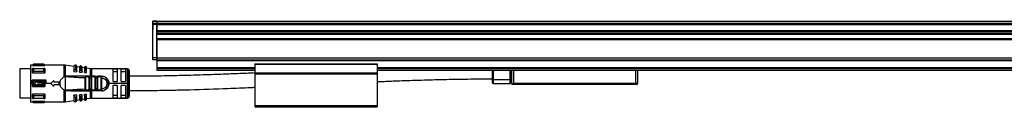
# Model space of a CAD drawing. Header units: millimetres. Extents: x -741 to 2698, y 394 to 730.
# Tile 15 of 16: x 1733 to 2215, y 539 to 581. Entities that reach past the tile are written whole.
import ezdxf

# ---------------------------------------------------------------- set-up
doc = ezdxf.new("R2010")
doc.units = ezdxf.units.MM

# ---------------------------------------------------------------- blocks, each defined once
blk = doc.blocks.new('Drawing View6')
at = {"color": 7, "linetype": 'Continuous', "lineweight": 25}
for p, q in [((-724.1, 29.51), (-724.11, 29.51)), ((-724.11, 29.51), (-724.11, 26.51)), ((-722.1, 30.58), (-724.1, 30.58)), ((-724.1, 30.39), (-724.1, 30.58)), ((-722.1, 30.39), (-724.1, 30.39)), ((-724.1, 29.31), (-724.1, 30.39)), ((-724.1, 28.86), (-724.1, 29.31)), ((-722.1, 29.31), (-724.1, 29.31)), ((-722.1, 30.58), (173.9, 30.58)), ((-722.1, 30.58), (-722.1, 30.39)), ((-722.1, 30.39), (173.9, 30.39)), ((-722.1, 30.39), (-722.1, 29.32)), ((-722.1, 29.32), (173.9, 29.32)), ((-722.1, 29.32), (-722.1, 28.86)), ((-724.11, 26.51), (-724.1, 26.51)), ((-724.1, 12.5), (-724.1, 28.86)), ((-722.1, 28.86), (-724.1, 28.86)), ((-722.1, 12.5), (-722.1, 28.86)), ((-722.1, 28.86), (173.9, 28.86)), ((-722.1, 28.86), (-722.1, 25.92)), ((-722.1, 25.92), (173.9, 25.92)), ((-722.1, 25.67), (-722.1, 24.77)), ((-722.1, 25.67), (173.9, 25.67)), ((-722.1, 24.77), (173.9, 24.77)), ((-722.1, 24.52), (173.9, 24.52)), ((-722.1, 24.43), (173.9, 24.43)), ((-722.1, 24.18), (173.9, 24.18)), ((-722.1, 22.06), (173.9, 22.06)), ((-722.1, 21.81), (173.9, 21.81)), ((-722.1, 21.72), (173.9, 21.72)), ((-722.1, 21.47), (-722.1, 12.5)), ((-722.1, 21.47), (173.9, 21.47)), ((-722.1, 12.5), (-724.1, 12.5)), ((-724.1, 11.5), (-724.1, 12.5)), ((-722.1, 11.5), (-724.1, 11.5)), ((-722.1, 11.5), (-722.1, 12.5)), ((-722.1, 12.5), (173.9, 12.5)), ((-722.1, 12.5), (-722.1, 11.5)), ((-722.1, 11.5), (173.9, 11.5)), ((-722.1, 11.5), (-722.1, 11.3)), ((-722.1, 11.3), (173.9, 11.3)), ((-722.1, 11.3), (-722.1, 7.89)), ((-674.1, 9.69), (-674.1, 9.49)), ((-674.1, 9.69), (-614.1, 9.69)), ((-614.1, 9.69), (-614.1, 9.49)), ((-784.1, 7.13), (-789.4, 7.13)), ((-789.4, 7.13), (-789.4, -7.12)), ((-783.1, 9), (-784.1, 9)), ((-784.1, 9), (-784.1, 0)), ((-782.7, 9.4), (-783.1, 9)), ((-783.1, 8.88), (-783.1, 9)), ((-783.1, 8.88), (-777.1, 8.88)), ((-783.1, 5.22), (-783.1, 7.34)), ((-783.1, 5.22), (-777.1, 5.22)), ((-777.5, 9.4), (-782.7, 9.4)), ((-777.5, 9.34), (-782.7, 9.34)), ((-782.7, 7.34), (-777.5, 7.34)), ((-777.5, 5.86), (-782.7, 5.86)), ((-777.1, 9), (-777.5, 9.4)), ((-777.5, 9.34), (-777.5, 9.4)), ((-767.62, 9), (-777.1, 9)), ((-777.1, 9), (-777.1, 8.88)), ((-767.62, 3.24), (-767.62, 9)), ((-762.8, 8.35), (-767.05, 8.96)), ((-767.05, 8.96), (-767.05, 3.49)), ((-762.8, 8.36), (-762.8, 5.83)), ((-762.8, 5.81), (-762.8, 5.83)), ((-762.8, 5.81), (-761.4, 5.71)), ((-762.2, 6.73), (-762.11, 6.73)), ((-761.91, 8.93), (-762.11, 8.96)), ((-762.11, 8.96), (-762.11, 6.73)), ((-761.91, 6.72), (-761.91, 8.93)), ((-761.4, 5.97), (-761.4, 8.34)), ((-760, 7.95), (-761.4, 8.15)), ((-761.4, 5.71), (-761.4, 5.97)), ((-760, 8.08), (-760, 5.79)), ((-760, 5.61), (-760, 5.79)), ((-760, 5.61), (-758.8, 5.52)), ((-759.22, 8.54), (-759.42, 8.57)), ((-759.22, 6.51), (-759.22, 8.54)), ((-758.8, 5.9), (-758.8, 8.05)), ((-757.6, 7.6), (-758.8, 7.77)), ((-758.8, 5.52), (-758.8, 5.9)), ((-757.6, 7.85), (-757.6, 5.77)), ((-757.6, 5.44), (-757.6, 5.77)), ((-757.6, 5.44), (-756.6, 5.36)), ((-756.94, 8.21), (-757.14, 8.24)), ((-756.94, 6.34), (-756.94, 8.21)), ((-756.6, 5.85), (-756.6, 7.82)), ((-754.69, 7.18), (-756.6, 7.46)), ((-756.6, 5.36), (-756.6, 5.85)), ((-754.69, 3.6), (-754.69, 7.18)), ((-736.6, 7.15), (-754.26, 7.15)), ((-754.26, 7.15), (-754.26, 3.6)), ((-741.6, 7.08), (-743.6, 7.08)), ((-743.6, 1), (-743.6, 7.08)), ((-743.6, 5.92), (-741.6, 5.92)), ((-741.6, 7.08), (-741.6, 1)), ((-737.6, 7.08), (-739.6, 7.08)), ((-739.6, 1), (-739.6, 7.08)), ((-739.6, 5.92), (-737.6, 5.92)), ((-737.6, 7.08), (-737.6, 1)), ((-736.6, 0), (-736.6, 7.15)), ((-735.89, 0), (-735.89, 6.86)), ((-735.6, 0), (-735.6, 6.15)), ((-722.1, 7.89), (-722.1, 7.69)), ((-722.1, 7.89), (-674.1, 7.89)), ((-722.1, 7.69), (-722.1, 7.49)), ((-722.1, 7.69), (-674.1, 7.69)), ((-722.1, 7.49), (-722.1, 6.69)), ((-722.1, 7.49), (-674.1, 7.49)), ((-722.1, 6.69), (-722.1, 6.49)), ((-722.1, 6.69), (-674.1, 6.69)), ((-722.1, 6.49), (-674.1, 6.49)), ((-674.1, 9.49), (-674.1, 5.19)), ((-674.1, 9.49), (-614.1, 9.49)), ((-674.1, 5.19), (-614.1, 5.19)), ((-674.1, 5.19), (-674.1, 4.99)), ((-674.1, 4.99), (-614.1, 4.99)), ((-674.1, 4.99), (-674.1, 4.79)), ((-614.1, 9.49), (-614.1, 5.19)), ((-614.1, 7.89), (65.9, 7.89)), ((-614.1, 7.69), (65.9, 7.69)), ((-614.1, 7.49), (65.9, 7.49)), ((-614.1, 6.69), (65.9, 6.69)), ((-614.1, 6.49), (65.9, 6.49)), ((-614.1, 5.19), (-614.1, 4.99)), ((-614.1, 4.99), (-614.1, 4.79)), ((-557.8, 6.49), (-557.8, 2)), ((-557.3, 6.49), (-557.3, 2)), ((-548.9, 2), (-548.9, 6.49)), ((-548.7, 2), (-548.7, 6.49)), ((-548.5, 6.49), (-548.5, 1.7)), ((-548.2, 0.06), (-548.2, 6.49)), ((-547.2, 0.06), (-547.2, 6.49)), ((-487.6, 6.49), (-487.6, 0.06)), ((-486.6, 6.49), (-486.6, 0.06)), ((-783.3, 0), (-784.1, 0)), ((-784.1, 0), (-784.1, -9)), ((-783.3, 0), (-783.3, 1.66)), ((-776.39, 1.66), (-783.3, 1.66)), ((-783.1, -1.5), (-783.1, 1.5)), ((-777.1, 1.5), (-783.1, 1.5)), ((-782.7, 1.06), (-777.5, 1.06)), ((-780.6, 0.5), (-780.6, 1)), ((-780.6, 0.5), (-778.2, 0.5)), ((-778.2, -0.5), (-778.2, 0.5)), ((-776.39, 0), (-776.39, 1.66)), ((-774.1, 0), (-776.39, 0)), ((-774.1, 0), (-772.6, 1.45)), ((-772.6, -1.45), (-774.1, 0)), ((-772.6, 0.75), (-772.6, 1.45)), ((-772.6, 0.75), (-770.1, 0.75)), ((-770.1, -0.75), (-770.1, 0.75)), ((-770.1, 0), (-769.87, 0)), ((-769.6, -1.14), (-769.6, 1.14)), ((-767.1, 3.49), (-767.62, 3.24)), ((-767.1, 3.49), (-767.1, -3.49)), ((-767.03, 3.49), (-767.03, -1.86)), ((-766.59, 3.37), (-766.74, 3.4)), ((-754.69, 3.6), (-764.36, 3.62)), ((-757.3, -2.84), (-757.3, 2.84)), ((-757.11, 3.5), (-757.02, 3.48)), ((-755.53, 3.5), (-757.11, 3.5)), ((-757.01, -2.84), (-757.01, 2.84)), ((-755.75, 3.2), (-756.88, 3.2)), ((-755.61, 3.48), (-755.53, 3.5)), ((-755.58, 2.78), (-755.58, -2.78)), ((-755.53, 3.5), (-755.45, 3.47)), ((-755.29, 2.78), (-755.29, -2.78)), ((-754.3, 2.76), (-754.01, 2.76)), ((-754.3, -2.75), (-754.3, 2.76)), ((-754.26, 3.5), (-754.26, 3.6)), ((-752.59, 3.5), (-754.03, 3.5)), ((-754.01, -2.75), (-754.01, 2.76)), ((-752.79, 3.2), (-753.82, 3.2)), ((-752.59, 3.5), (-752.66, 3.48)), ((-752.59, 3.5), (-752.5, 3.47)), ((-752.59, 3.5), (-750.98, 3.5)), ((-752.58, 2.72), (-752.58, -2.72)), ((-752.29, 2.72), (-751.3, 2.71)), ((-752.29, 2.72), (-752.29, -2.72)), ((-751.3, -2.71), (-751.3, 2.71)), ((-751.01, -2.71), (-751.01, 2.71)), ((-749.62, 3.5), (-750.98, 3.5)), ((-749.81, 3.2), (-750.79, 3.2)), ((-749.56, 3.49), (-749.69, 3.48)), ((-749.51, 3.48), (-749.62, 3.5)), ((-749.62, 3.5), (-749.3, 3.5)), ((-749.58, 2.7), (-749.58, -2.7)), ((-749.3, 2.92), (-749.29, 2.7)), ((-749.29, 2.7), (-749.29, -2.7)), ((-736.6, 0), (-745.6, 0)), ((-743.6, 1), (-741.6, 1)), ((-739.6, 1), (-737.6, 1)), ((-735.89, 0), (-736.6, 0)), ((-736.6, -7.15), (-736.6, 0)), ((-735.6, 0), (-735.89, 0)), ((-735.89, -6.85), (-735.89, 0)), ((-735.6, -6.15), (-735.6, 0)), ((-674.1, 4.79), (-614.1, 4.79)), ((-674.1, 4.79), (-674.1, -10.76)), ((-614.1, 4.79), (-614.1, -10.76)), ((-557.8, 2), (-557.3, 2)), ((-557.8, 2), (-557.8, 0.5)), ((-557.3, 2), (-557.3, 0)), ((-557.3, 2), (-548.9, 2)), ((-548.9, 0), (-548.9, 2)), ((-548.7, 2), (-548.9, 2)), ((-548.7, 0.2), (-548.7, 2)), ((-548.5, 1.7), (-548.7, 1.7)), ((-548.5, 1.7), (-548.5, 1.5)), ((-548.5, 1.7), (-548.2, 1.7)), ((-548.5, 1.5), (-548.2, 1.5)), ((-547.2, 0.06), (-547.2, -0.06)), ((-547.2, 0.06), (-487.6, 0.06)), ((-487.6, 0.06), (-486.6, 0.06)), ((-487.6, 0.06), (-487.6, -0.06)), ((-783.1, -1.5), (-777.1, -1.5)), ((-777.5, -1.05), (-782.7, -1.05)), ((-778.2, -0.5), (-780.6, -0.5)), ((-780.6, -1), (-780.6, -0.5)), ((-770.1, -0.75), (-772.6, -0.75)), ((-772.6, -1.45), (-772.6, -0.75)), ((-767.62, -9), (-767.62, -3.23)), ((-767.04, -3.21), (-767.05, -3.49)), ((-766.81, -3.4), (-767.05, -3.49)), ((-767.05, -3.49), (-767.05, -8.96)), ((-767.03, -1.86), (-767.04, -2.8)), ((-767.04, -3.06), (-767.04, -2.8)), ((-767.04, -3.06), (-767.04, -3.21)), ((-766.9, -3.5), (-764.99, -3.5)), ((-766.81, -3.4), (-766.59, -3.36)), ((-764.36, -3.61), (-754.69, -3.6)), ((-757.11, -3.5), (-755.53, -3.5)), ((-756.88, -3.2), (-755.75, -3.2)), ((-755.53, -3.5), (-755.61, -3.48)), ((-754.69, -7.18), (-754.69, -3.6)), ((-754.3, -2.75), (-754.01, -2.75)), ((-749.3, -3.6), (-754.26, -3.6)), ((-754.26, -3.6), (-754.26, -7.15)), ((-754.03, -3.5), (-754.11, -3.47)), ((-754.03, -3.5), (-753.95, -3.47)), ((-754.03, -3.5), (-752.59, -3.5)), ((-753.82, -3.2), (-752.79, -3.2)), ((-752.59, -3.5), (-752.66, -3.48)), ((-750.98, -3.5), (-752.59, -3.5)), ((-751.3, -2.71), (-752.29, -2.72)), ((-750.98, -3.5), (-751.07, -3.47)), ((-750.98, -3.5), (-749.62, -3.5)), ((-750.79, -3.2), (-749.81, -3.2)), ((-749.69, -3.48), (-749.56, -3.48)), ((-749.52, -3.47), (-749.62, -3.5)), ((-749.3, -3.5), (-749.62, -3.5)), ((-749.29, -2.7), (-749.3, -2.91)), ((-741.6, -1), (-743.6, -1)), ((-743.6, -7.08), (-743.6, -1)), ((-741.6, -1), (-741.6, -7.08)), ((-737.6, -1), (-739.6, -1)), ((-739.6, -7.08), (-739.6, -1)), ((-737.6, -1), (-737.6, -7.08)), ((-557.3, 0), (-548.9, 0)), ((-548.18, -0.07), (-548.1, -0.35)), ((-547.21, -0.07), (-547.14, -0.35)), ((-547.2, -0.06), (-487.6, -0.06)), ((-487.6, -0.35), (-547.14, -0.35)), ((-487.6, -0.5), (-547.14, -0.5)), ((-487.6, -0.06), (-486.61, -0.06)), ((-487.6, -0.06), (-487.6, -0.35)), ((-486.69, -0.35), (-487.6, -0.35)), ((-487.6, -0.5), (-487.6, -0.35)), ((-486.88, -0.5), (-487.6, -0.5)), ((-486.61, -0.06), (-486.69, -0.35)), ((-789.4, -7.12), (-784.1, -7.12)), ((-784.1, -9), (-783.1, -9)), ((-777.1, -5.21), (-783.1, -5.21)), ((-783.1, -9), (-783.1, -8.87)), ((-777.1, -8.87), (-783.1, -8.87)), ((-783.1, -9), (-782.7, -9.4)), ((-782.7, -5.85), (-777.5, -5.85)), ((-777.5, -7.33), (-782.7, -7.33)), ((-782.7, -9.34), (-777.5, -9.34)), ((-782.7, -9.34), (-782.7, -9.4)), ((-782.7, -9.4), (-777.5, -9.4)), ((-777.5, -9.4), (-777.1, -9)), ((-777.1, -5.21), (-777.1, -7.33)), ((-777.1, -8.87), (-777.1, -9)), ((-777.1, -9), (-767.62, -9)), ((-767.05, -8.96), (-762.8, -8.34)), ((-761.4, -5.7), (-762.8, -5.8)), ((-762.8, -5.82), (-762.8, -5.8)), ((-762.8, -5.82), (-762.8, -8.36)), ((-762.11, -6.73), (-762.2, -6.72)), ((-762.11, -6.73), (-762.11, -8.95)), ((-762.11, -8.95), (-761.91, -8.92)), ((-761.91, -8.92), (-761.91, -6.71)), ((-761.4, -5.97), (-761.4, -5.7)), ((-761.4, -8.33), (-761.4, -5.97)), ((-761.4, -8.14), (-760, -7.94)), ((-758.8, -5.52), (-760, -5.6)), ((-760, -5.78), (-760, -5.6)), ((-760, -5.78), (-760, -8.07)), ((-759.42, -6.52), (-759.42, -8.57)), ((-759.42, -8.57), (-759.22, -8.54)), ((-759.22, -8.54), (-759.22, -6.51)), ((-758.8, -5.9), (-758.8, -5.52)), ((-758.8, -8.04), (-758.8, -5.9)), ((-758.8, -7.77), (-757.6, -7.6)), ((-756.6, -5.36), (-757.6, -5.43)), ((-757.6, -5.77), (-757.6, -5.43)), ((-757.6, -5.77), (-757.6, -7.84)), ((-757.14, -6.35), (-757.14, -8.24)), ((-757.14, -8.24), (-756.94, -8.21)), ((-756.94, -8.21), (-756.94, -6.33)), ((-756.6, -5.85), (-756.6, -5.36)), ((-756.6, -7.81), (-756.6, -5.85)), ((-756.6, -7.45), (-754.69, -7.18)), ((-754.26, -7.15), (-736.6, -7.15)), ((-741.6, -5.91), (-743.6, -5.91)), ((-743.6, -7.08), (-741.6, -7.08)), ((-737.6, -5.91), (-739.6, -5.91)), ((-739.6, -7.08), (-737.6, -7.08)), ((-674.1, -10.76), (-614.1, -10.76)), ((-674.1, -10.76), (-674.1, -11.51)), ((-674.1, -11.51), (-614.1, -11.51)), ((-614.1, -10.76), (-614.1, -11.51))]:
    blk.add_line(p, q, dxfattribs=at)
at = {"color": 7, "linetype": 'Continuous', "lineweight": 25, "flags": 128}
for points in [[(-782.7, 7.34), (-782.7, 7.17), (-782.7, 7), (-782.7, 6.82), (-782.7, 6.64), (-782.7, 6.45), (-782.7, 6.26), (-782.7, 6.06), (-782.7, 5.86)], [(-777.5, 5.86), (-777.5, 6.06), (-777.5, 6.26), (-777.5, 6.45), (-777.5, 6.64), (-777.5, 6.82), (-777.5, 7), (-777.5, 7.17), (-777.5, 7.34)], [(-777.1, 7.34), (-777.1, 7.11), (-777.1, 6.88), (-777.1, 6.63), (-777.1, 6.37), (-777.1, 6.09), (-777.1, 5.81), (-777.1, 5.52), (-777.1, 5.22)], [(-761.91, 6.72), (-762.02, 6.73), (-762.11, 6.73)], [(-759.42, 8.57), (-759.42, 8.44), (-759.42, 8.04), (-759.42, 7.4), (-759.42, 6.53)], [(-759.22, 6.51), (-759.34, 6.52), (-759.42, 6.53)], [(-757.14, 8.24), (-757.14, 8.12), (-757.14, 7.76), (-757.14, 7.16), (-757.14, 6.35)], [(-756.94, 6.34), (-757.05, 6.34), (-757.14, 6.35)], [(-782.7, 1.06), (-782.7, 0.8), (-782.7, 0.53), (-782.7, 0.27), (-782.7, 0), (-782.7, -0.26), (-782.7, -0.53), (-782.7, -0.79), (-782.7, -1.05)], [(-777.5, -1.05), (-777.5, -0.79), (-777.5, -0.53), (-777.5, -0.26), (-777.5, 0), (-777.5, 0.27), (-777.5, 0.53), (-777.5, 0.8), (-777.5, 1.06)], [(-777.1, 1.5), (-777.1, 1.13), (-777.1, 0.76), (-777.1, 0.38), (-777.1, 0), (-777.1, -0.37), (-777.1, -0.75), (-777.1, -1.12), (-777.1, -1.5)], [(-754.26, 3.6), (-751.48, 3.6), (-749.3, 3.6)], [(-750.98, 3.5), (-750.95, 3.5), (-750.91, 3.48), (-750.87, 3.45), (-750.84, 3.41), (-750.82, 3.37), (-750.8, 3.32), (-750.79, 3.26), (-750.79, 3.2)], [(-750.98, -3.5), (-750.95, -3.49), (-750.91, -3.47), (-750.87, -3.45), (-750.84, -3.41), (-750.82, -3.36), (-750.8, -3.31), (-750.79, -3.26), (-750.79, -3.2)], [(-547.14, -0.5), (-547.14, -0.5), (-547.14, -0.49), (-547.14, -0.48), (-547.14, -0.46), (-547.14, -0.44), (-547.14, -0.41), (-547.14, -0.38), (-547.14, -0.35)], [(-783.1, -7.33), (-783.1, -7.11), (-783.1, -6.87), (-783.1, -6.62), (-783.1, -6.36), (-783.1, -6.09), (-783.1, -5.81), (-783.1, -5.51), (-783.1, -5.21)], [(-782.7, -5.85), (-782.7, -6.06), (-782.7, -6.25), (-782.7, -6.45), (-782.7, -6.63), (-782.7, -6.82), (-782.7, -6.99), (-782.7, -7.17), (-782.7, -7.33)], [(-777.5, -7.33), (-777.5, -7.17), (-777.5, -6.99), (-777.5, -6.82), (-777.5, -6.63), (-777.5, -6.45), (-777.5, -6.25), (-777.5, -6.06), (-777.5, -5.85)], [(-762.11, -6.73), (-762, -6.72), (-761.91, -6.71)], [(-759.42, -6.52), (-759.31, -6.51), (-759.22, -6.51)], [(-757.14, -6.35), (-757.03, -6.34), (-756.94, -6.33)]]:
    blk.add_lwpolyline(points, dxfattribs=at)
at = {"color": 7, "linetype": 'Continuous', "lineweight": 25}
for centre, radius, start, end in [((-639.63, 9.39), 143.07, 179.9966, 180.0205), ((-767.62, 5), 4, 81.8101, 90), ((-762.2, 8.36), 0.6, 81.8101, 180), ((-762, 8.34), 0.6, 0, 81.8101), ((-759.5, 8.08), 0.5, 81.8101, 180), ((-759.3, 8.05), 0.5, 0, 81.8101), ((-757.2, 7.85), 0.4, 81.8101, 180), ((-757, 7.82), 0.4, 0, 81.8101), ((-754.26, 10.15), 3, 261.8101, 270), ((-736.6, 6.15), 1, 45, 90), ((-736.6, 6.15), 1, 0, 45), ((-754.55, 3.59), 0.142, 174.212, 217.4335), ((-754.08, 3.24), 0.267, 351.7558, 78.1684), ((-749.3, 0), 3.5, 270, 90.0007), ((-557.3, 0.5), 0.5, 180, 270), ((-548.9, 0.2), 0.2, 270, 0), ((-548.5, 1.3), 0.2, 90, 180), ((-547.7, 0.06), 0.492, 179.757, 195.001), ((-547.7, 0.06), 0.5, 180, 195.0027), ((-532.74, 1.87), 14.6, 187.1202, 187.6323), ((-487.1, 0.06), 0.5, 345, 360), ((-757.15, -3.23), 0.273, 278.1777, 6.3357), ((-754.55, -3.58), 0.142, 142.5755, 185.7889), ((-593.68, -3.58), 160.59, 179.9707, 180.0061), ((-754.08, -3.24), 0.267, 281.8315, 8.2444), ((-547.91, -0.3), 0.2, 195.0027, 270), ((-486.88, -0.3), 0.2, 270, 345), ((-920.59, -9.39), 143.09, 359.9966, 0.0205), ((-767.62, -5), 4, 270, 278.1899), ((-762.2, -8.36), 0.6, 180, 278.1899), ((-762, -8.33), 0.6, 278.1899, 0), ((-759.5, -8.07), 0.5, 180, 278.1899), ((-759.3, -8.04), 0.5, 278.1899, 0), ((-757.2, -7.84), 0.4, 180, 278.1899), ((-757, -7.81), 0.4, 278.1899, 0), ((-754.26, -10.15), 3, 90, 98.1899), ((-736.6, -6.15), 1, 270, 315), ((-736.6, -6.15), 1, 315, 0)]:
    blk.add_arc(centre, radius, start, end, dxfattribs=at)
for points, knots in [([(-783.1, 8.88), (-783.02, 8.96), (-782.89, 9.12), (-782.76, 9.27), (-782.7, 9.34)], [0, 0, 0, 0, 0.553792, 1, 1, 1, 1]), ([(-782.7, 7.34), (-782.77, 7.34), (-782.91, 7.34), (-783.04, 7.34), (-783.1, 7.34)], [0, 0, 0, 0, 0.566235, 1, 1, 1, 1]), ([(-783.1, 5.22), (-783.02, 5.34), (-782.89, 5.55), (-782.76, 5.76), (-782.7, 5.86)], [0, 0, 0, 0, 0.553792, 1, 1, 1, 1]), ([(-777.5, 9.34), (-777.42, 9.26), (-777.28, 9.1), (-777.15, 8.94), (-777.1, 8.88)], [0, 0, 0, 0, 0.566189, 1, 1, 1, 1]), ([(-777.1, 7.34), (-777.17, 7.34), (-777.3, 7.34), (-777.43, 7.34), (-777.5, 7.34)], [0, 0, 0, 0, 0.553742, 1, 1, 1, 1]), ([(-777.5, 5.86), (-777.42, 5.74), (-777.28, 5.53), (-777.15, 5.31), (-777.1, 5.22)], [0, 0, 0, 0, 0.566189, 1, 1, 1, 1]), ([(-762.8, 5.83), (-762.78, 5.95), (-762.76, 6.19), (-762.61, 6.48), (-762.44, 6.64), (-762.3, 6.71), (-762.23, 6.72), (-762.2, 6.73)], [0, 0, 0, 0, 0.325938, 0.603471, 0.815327, 0.910521, 1, 1, 1, 1]), ([(-761.91, 6.72), (-761.88, 6.71), (-761.82, 6.7), (-761.69, 6.65), (-761.55, 6.53), (-761.42, 6.28), (-761.4, 6.08), (-761.4, 5.97)], [0, 0, 0, 0, 0.095969, 0.193666, 0.400239, 0.664134, 1, 1, 1, 1]), ([(-760, 5.79), (-759.99, 5.89), (-759.97, 6.07), (-759.85, 6.31), (-759.71, 6.45), (-759.59, 6.51), (-759.53, 6.52), (-759.5, 6.53)], [0, 0, 0, 0, 0.30579, 0.570569, 0.801387, 0.904132, 1, 1, 1, 1]), ([(-759.5, 6.53), (-759.48, 6.53), (-759.46, 6.53), (-759.43, 6.53), (-759.42, 6.53)], [0, 0, 0, 0, 0.559949, 1, 1, 1, 1]), ([(-759.22, 6.51), (-759.2, 6.51), (-759.15, 6.5), (-759.04, 6.46), (-758.92, 6.35), (-758.82, 6.15), (-758.8, 5.99), (-758.8, 5.9)], [0, 0, 0, 0, 0.097342, 0.196469, 0.405839, 0.669699, 1, 1, 1, 1]), ([(-757.2, 6.35), (-757.24, 6.34), (-757.34, 6.31), (-757.47, 6.19), (-757.57, 6.01), (-757.59, 5.85), (-757.6, 5.77)], [0, 0, 0, 0, 0.1849, 0.408712, 0.685985, 1, 1, 1, 1]), ([(-757.2, 6.35), (-757.19, 6.35), (-757.17, 6.35), (-757.15, 6.35), (-757.14, 6.35)], [0, 0, 0, 0, 0.559946, 1, 1, 1, 1]), ([(-756.6, 5.85), (-756.6, 5.92), (-756.61, 6.05), (-756.7, 6.21), (-756.79, 6.29), (-756.88, 6.33), (-756.92, 6.33), (-756.94, 6.34)], [0, 0, 0, 0, 0.323921, 0.5874, 0.803788, 0.901229, 1, 1, 1, 1]), ([(-673.98, 5.14), (-676.85, 5.02), (-680.8, 4.85), (-685.99, 4.64), (-689.83, 4.49), (-694.37, 4.32), (-699.69, 4.14), (-706.55, 3.94), (-715.15, 3.73), (-725.18, 3.55), (-732.14, 3.52), (-735.6, 3.51)], [0, 0, 0, 0, 0.1397159, 0.192312, 0.253174, 0.3267759, 0.4131093, 0.5121651, 0.6611047, 0.8318294, 1, 1, 1, 1]), ([(-782.7, 1.06), (-782.77, 1.14), (-782.91, 1.29), (-783.04, 1.44), (-783.1, 1.5)], [0, 0, 0, 0, 0.566189, 1, 1, 1, 1]), ([(-780.6, 1), (-780.89, 0.82), (-781.43, 0.48), (-781.96, 0.15), (-782.2, 0)], [0, 0, 0, 0, 0.5599883, 1, 1, 1, 1]), ([(-782.2, 0), (-781.9, -0.18), (-781.36, -0.52), (-780.83, -0.85), (-780.6, -1)], [0, 0, 0, 0, 0.559989, 1, 1, 1, 1]), ([(-777.1, 1.5), (-777.17, 1.42), (-777.3, 1.27), (-777.44, 1.13), (-777.5, 1.06)], [0, 0, 0, 0, 0.553792, 1, 1, 1, 1]), ([(-769.87, 0), (-769.85, -0.21), (-769.82, -0.6), (-769.67, -0.96), (-769.6, -1.14)], [0, 0, 0, 0, 0.526511, 1, 1, 1, 1]), ([(-769.6, 1.14), (-769.34, 1.56), (-768.81, 2.39), (-768.02, 2.95), (-767.62, 3.24)], [0, 0, 0, 0, 0.496428, 1, 1, 1, 1]), ([(-767.05, 3.49), (-767.06, 3.5), (-767.07, 3.5), (-767.09, 3.49), (-767.1, 3.49)], [0, 0, 0, 0, 0.500602, 1, 1, 1, 1]), ([(-767.05, 3.49), (-767.05, 3.49), (-767.04, 3.49), (-767.03, 3.49), (-767.03, 3.49)], [0, 0, 0, 0, 0.555721, 1, 1, 1, 1]), ([(-766.82, 3.41), (-766.86, 3.42), (-766.93, 3.45), (-767, 3.48), (-767.03, 3.49)], [0, 0, 0, 0, 0.5595519, 1, 1, 1, 1]), ([(-764.36, 3.62), (-764.84, 3.62), (-765.57, 3.61), (-766.34, 3.57), (-766.66, 3.52), (-766.75, 3.49), (-766.81, 3.45), (-766.82, 3.44), (-766.82, 3.43), (-766.82, 3.42), (-766.82, 3.41), (-766.82, 3.41)], [0, 0, 0, 0, 0.580636, 0.865806, 0.906199, 0.969441, 0.981675, 0.986662, 0.991168, 0.995499, 1, 1, 1, 1]), ([(-766.82, 3.41), (-766.81, 3.41), (-766.79, 3.4), (-766.77, 3.4), (-766.75, 3.39), (-766.74, 3.39), (-766.74, 3.39), (-766.74, 3.39), (-766.74, 3.4), (-766.74, 3.4), (-766.74, 3.4)], [0, 0, 0, 0, 0.219058, 0.584738, 0.867155, 0.887733, 0.906757, 0.926, 0.947181, 1, 1, 1, 1]), ([(-766.76, 3.45), (-766.77, 3.44), (-766.78, 3.44), (-766.79, 3.44), (-766.79, 3.43), (-766.8, 3.43), (-766.8, 3.43), (-766.8, 3.43), (-766.8, 3.43), (-766.8, 3.42)], [0, 0, 0, 0, 0.571754, 0.690168, 0.803366, 0.861897, 0.911571, 0.955977, 1, 1, 1, 1]), ([(-766.8, 3.42), (-766.79, 3.42), (-766.79, 3.42), (-766.79, 3.42), (-766.77, 3.41), (-766.75, 3.4), (-766.74, 3.4)], [0, 0, 0, 0, 0.068493, 0.149045, 0.357724, 1, 1, 1, 1]), ([(-766.76, 3.45), (-766.36, 3.47), (-765.55, 3.5), (-764.74, 3.5), (-764.33, 3.5)], [0, 0, 0, 0, 0.49694, 1, 1, 1, 1]), ([(-766.59, 3.37), (-764.85, 3.24), (-761.76, 3.02), (-758.67, 2.9), (-757.3, 2.84)], [0, 0, 0, 0, 0.559906, 1, 1, 1, 1]), ([(-764.65, 3.5), (-764.6, 3.5), (-764.49, 3.5), (-764.39, 3.51), (-764.34, 3.51)], [0, 0, 0, 0, 0.499654, 1, 1, 1, 1]), ([(-764.33, 3.5), (-764.33, 3.5), (-764.33, 3.5), (-764.34, 3.51), (-764.34, 3.52), (-764.35, 3.54), (-764.35, 3.57), (-764.35, 3.6), (-764.36, 3.62)], [0, 0, 0, 0, 0.049755, 0.133456, 0.408467, 0.532389, 0.771005, 1, 1, 1, 1]), ([(-757.11, 3.5), (-758.46, 3.5), (-760.87, 3.5), (-763.27, 3.5), (-764.33, 3.5)], [0, 0, 0, 0, 0.560034, 1, 1, 1, 1]), ([(-757.11, 3.5), (-757.14, 3.49), (-757.19, 3.48), (-757.24, 3.4), (-757.26, 3.3), (-757.29, 3.18), (-757.3, 3.01), (-757.3, 2.9), (-757.3, 2.84)], [0, 0, 0, 0, 0.254808, 0.382547, 0.508766, 0.691911, 0.830633, 1, 1, 1, 1]), ([(-757.02, 3.48), (-757.06, 3.49), (-757.11, 3.5), (-757.16, 3.49), (-757.17, 3.48)], [0, 0, 0, 0, 0.792776, 1, 1, 1, 1]), ([(-757.02, 3.48), (-757.02, 3.48), (-756.99, 3.47), (-756.94, 3.42), (-756.89, 3.32), (-756.88, 3.24), (-756.88, 3.2)], [0, 0, 0, 0, 0.017216, 0.344811, 0.672405, 1, 1, 1, 1]), ([(-757.01, 2.84), (-757.01, 2.9), (-757.01, 3), (-756.99, 3.12), (-756.94, 3.19), (-756.9, 3.2), (-756.88, 3.2)], [0, 0, 0, 0, 0.306116, 0.590246, 0.796606, 1, 1, 1, 1]), ([(-755.75, 3.2), (-755.74, 3.24), (-755.74, 3.32), (-755.68, 3.42), (-755.64, 3.47), (-755.61, 3.48), (-755.61, 3.48)], [0, 0, 0, 0, 0.3277106, 0.6554212, 0.9831318, 1, 1, 1, 1]), ([(-755.58, 2.78), (-755.58, 2.84), (-755.58, 2.95), (-755.6, 3.07), (-755.63, 3.14), (-755.66, 3.18), (-755.7, 3.2), (-755.73, 3.2), (-755.75, 3.2)], [0, 0, 0, 0, 0.295847, 0.552757, 0.665884, 0.776093, 0.88594, 1, 1, 1, 1]), ([(-755.45, 3.48), (-755.46, 3.48), (-755.51, 3.5), (-755.57, 3.49), (-755.61, 3.48)], [0, 0, 0, 0, 0.199882, 1, 1, 1, 1]), ([(-754.03, 3.5), (-754.31, 3.5), (-754.81, 3.5), (-755.31, 3.5), (-755.53, 3.5)], [0, 0, 0, 0, 0.560006, 1, 1, 1, 1]), ([(-755.45, 3.47), (-755.44, 3.47), (-755.4, 3.46), (-755.36, 3.39), (-755.32, 3.28), (-755.3, 3.11), (-755.29, 2.93), (-755.29, 2.83), (-755.29, 2.78)], [0, 0, 0, 0, 0.111874, 0.262926, 0.414881, 0.698117, 0.848784, 1, 1, 1, 1]), ([(-755.29, 2.78), (-755.11, 2.78), (-754.78, 2.77), (-754.45, 2.76), (-754.3, 2.76)], [0, 0, 0, 0, 0.559996, 1, 1, 1, 1]), ([(-754.69, 3.6), (-754.65, 3.6), (-754.58, 3.6), (-754.51, 3.6), (-754.48, 3.6)], [0, 0, 0, 0, 0.559933, 1, 1, 1, 1]), ([(-754.26, 3.6), (-754.3, 3.6), (-754.38, 3.6), (-754.45, 3.6), (-754.48, 3.6)], [0, 0, 0, 0, 0.5597262, 1, 1, 1, 1]), ([(-754.3, 2.76), (-754.3, 2.81), (-754.3, 2.92), (-754.28, 3.11), (-754.26, 3.27), (-754.21, 3.39), (-754.15, 3.48), (-754.08, 3.49), (-754.03, 3.5)], [0, 0, 0, 0, 0.132336, 0.260797, 0.490495, 0.620539, 0.749428, 1, 1, 1, 1]), ([(-753.95, 3.48), (-754, 3.49), (-754.05, 3.5), (-754.1, 3.49), (-754.11, 3.48)], [0, 0, 0, 0, 0.831979, 1, 1, 1, 1]), ([(-754.01, 2.76), (-754.01, 2.82), (-754.01, 2.91), (-754, 3.02), (-753.98, 3.09), (-753.95, 3.14), (-753.92, 3.17), (-753.87, 3.2), (-753.84, 3.2), (-753.82, 3.2)], [0, 0, 0, 0, 0.272106, 0.413768, 0.538864, 0.650801, 0.761419, 0.87618, 1, 1, 1, 1]), ([(-752.66, 3.48), (-752.66, 3.48), (-752.69, 3.47), (-752.73, 3.42), (-752.78, 3.32), (-752.79, 3.24), (-752.79, 3.2)], [0, 0, 0, 0, 0.017874, 0.345249, 0.672625, 1, 1, 1, 1]), ([(-752.79, 3.2), (-752.77, 3.2), (-752.73, 3.2), (-752.68, 3.17), (-752.64, 3.13), (-752.61, 3.05), (-752.58, 2.91), (-752.58, 2.79), (-752.58, 2.72)], [0, 0, 0, 0, 0.123295, 0.238521, 0.35147, 0.468274, 0.725916, 1, 1, 1, 1]), ([(-752.5, 3.48), (-752.51, 3.49), (-752.56, 3.5), (-752.62, 3.49), (-752.67, 3.48)], [0, 0, 0, 0, 0.152424, 1, 1, 1, 1]), ([(-752.5, 3.47), (-752.48, 3.47), (-752.43, 3.46), (-752.38, 3.38), (-752.33, 3.26), (-752.3, 3.08), (-752.29, 2.88), (-752.29, 2.78), (-752.29, 2.72)], [0, 0, 0, 0, 0.127352, 0.2753, 0.425305, 0.704107, 0.849897, 1, 1, 1, 1]), ([(-751.3, 2.71), (-751.3, 2.78), (-751.3, 2.9), (-751.28, 3.07), (-751.26, 3.21), (-751.21, 3.36), (-751.13, 3.48), (-751.03, 3.49), (-750.98, 3.5)], [0, 0, 0, 0, 0.145861, 0.284683, 0.416939, 0.543177, 0.7791, 1, 1, 1, 1]), ([(-750.9, 3.48), (-750.95, 3.49), (-751.01, 3.5), (-751.07, 3.49), (-751.07, 3.48)], [0, 0, 0, 0, 0.857331, 1, 1, 1, 1]), ([(-751.01, 2.71), (-751.01, 2.74), (-751.01, 2.8), (-751, 2.93), (-750.98, 3.05), (-750.93, 3.13), (-750.89, 3.17), (-750.84, 3.2), (-750.81, 3.2), (-750.79, 3.2)], [0, 0, 0, 0, 0.099379, 0.282431, 0.560494, 0.673864, 0.781998, 0.88923, 1, 1, 1, 1]), ([(-749.69, 3.48), (-749.71, 3.46), (-749.76, 3.42), (-749.8, 3.32), (-749.81, 3.24), (-749.81, 3.2)], [0, 0, 0, 0, 0.333254, 0.666627, 1, 1, 1, 1]), ([(-749.81, 3.2), (-749.79, 3.2), (-749.75, 3.2), (-749.71, 3.17), (-749.66, 3.13), (-749.63, 3.07), (-749.6, 3), (-749.58, 2.88), (-749.58, 2.77), (-749.58, 2.7)], [0, 0, 0, 0, 0.100004, 0.203833, 0.318994, 0.435559, 0.573982, 0.710878, 1, 1, 1, 1]), ([(-749.51, 3.48), (-749.52, 3.48), (-749.58, 3.5), (-749.64, 3.49), (-749.69, 3.48)], [0, 0, 0, 0, 0.191717, 1, 1, 1, 1]), ([(-749.62, 3.5), (-749.64, 3.5), (-749.67, 3.5), (-749.69, 3.48), (-749.69, 3.48)], [0, 0, 0, 0, 0.999643, 1, 1, 1, 1]), ([(-749.3, 2.92), (-749.3, 3), (-749.31, 3.17), (-749.37, 3.36), (-749.43, 3.46), (-749.5, 3.47), (-749.51, 3.48)], [0, 0, 0, 0, 0.291978, 0.587462, 0.894649, 1, 1, 1, 1]), ([(-749.3, 3.6), (-749.1, 3.6), (-748.67, 3.58), (-748, 3.39), (-747.32, 3.08), (-746.71, 2.61), (-746.21, 2.03), (-745.85, 1.37), (-745.63, 0.68), (-745.61, 0.22), (-745.6, 0)], [0, 0, 0, 0, 0.100297, 0.22208, 0.35706, 0.494645, 0.628497, 0.762991, 0.888425, 1, 1, 1, 1]), ([(-749.3, -3.6), (-749.08, -3.59), (-748.61, -3.56), (-747.91, -3.35), (-747.23, -3.01), (-746.64, -2.54), (-746.16, -1.96), (-745.83, -1.3), (-745.62, -0.64), (-745.6, -0.2), (-745.6, 0)], [0, 0, 0, 0, 0.111654, 0.24051, 0.376183, 0.512093, 0.644057, 0.773959, 0.895726, 1, 1, 1, 1]), ([(-749.29, 2.7), (-748.94, 2.66), (-748.23, 2.58), (-747.33, 1.95), (-746.74, 1.06), (-746.53, 0), (-746.74, -1.06), (-747.33, -1.95), (-748.23, -2.57), (-748.94, -2.66), (-749.29, -2.7)], [0, 0, 0, 0, 0.124999, 0.249999, 0.374999, 0.499999, 0.624999, 0.749999, 0.874999, 1, 1, 1, 1]), ([(-614.1, 0.9), (-613.51, 0.92), (-611.84, 0.99), (-608.92, 1.11), (-605.07, 1.26), (-600.54, 1.42), (-595.22, 1.6), (-588.35, 1.81), (-579.74, 2.02), (-569.22, 2.21), (-561.75, 2.23), (-557.8, 2.25)], [0, 0, 0, 0, 0.0314395, 0.0890031, 0.1556814, 0.2362921, 0.3308283, 0.4392827, 0.6023418, 0.7892463, 1, 1, 1, 1]), ([(-548.2, 0.06), (-548.19, 0.06), (-548.18, 0.05), (-548.09, 0.04), (-547.9, 0.04), (-547.59, 0.04), (-547.35, 0.06), (-547.23, 0.06)], [0, 0, 0, 0, 0.135637, 0.267851, 0.520983, 0.753295, 1, 1, 1, 1]), ([(-548.2, 0.06), (-548.2, 0.06), (-548.2, 0.06), (-548.2, 0.06), (-548.2, 0.06)], [0, 0, 0, 0, 0.559896, 1, 1, 1, 1]), ([(-547.23, 0.06), (-547.22, 0.06), (-547.21, 0.06), (-547.2, 0.06), (-547.2, 0.06)], [0, 0, 0, 0, 0.56007, 1, 1, 1, 1]), ([(-783.1, -1.5), (-783.02, -1.42), (-782.89, -1.27), (-782.76, -1.12), (-782.7, -1.05)], [0, 0, 0, 0, 0.553792, 1, 1, 1, 1]), ([(-777.5, -1.05), (-777.42, -1.14), (-777.28, -1.28), (-777.15, -1.43), (-777.1, -1.5)], [0, 0, 0, 0, 0.566189, 1, 1, 1, 1]), ([(-767.62, -3.23), (-768.02, -2.95), (-768.81, -2.39), (-769.34, -1.55), (-769.6, -1.14)], [0, 0, 0, 0, 0.503572, 1, 1, 1, 1]), ([(-767.62, -3.23), (-767.52, -3.29), (-767.36, -3.4), (-767.18, -3.46), (-767.1, -3.49)], [0, 0, 0, 0, 0.580302, 1, 1, 1, 1]), ([(-767.1, -3.49), (-767.1, -3.49), (-767.08, -3.49), (-767.06, -3.49), (-767.05, -3.49)], [0, 0, 0, 0, 0.483169, 1, 1, 1, 1]), ([(-764.36, -3.61), (-764.99, -3.61), (-765.78, -3.6), (-766.59, -3.53), (-766.76, -3.48), (-766.8, -3.46), (-766.82, -3.44), (-766.82, -3.43), (-766.82, -3.42), (-766.82, -3.41), (-766.82, -3.41), (-766.81, -3.4)], [0, 0, 0, 0, 0.755693, 0.934963, 0.959842, 0.977411, 0.983893, 0.989328, 0.991876, 0.994439, 1, 1, 1, 1]), ([(-766.59, -3.36), (-766.65, -3.38), (-766.72, -3.41), (-766.79, -3.43), (-766.8, -3.44), (-766.81, -3.44), (-766.81, -3.44), (-766.81, -3.44), (-766.81, -3.44), (-766.81, -3.44), (-766.81, -3.44), (-766.81, -3.44), (-766.8, -3.45), (-766.78, -3.45), (-766.72, -3.46), (-766.37, -3.48), (-765.56, -3.49), (-764.8, -3.49), (-764.33, -3.5)], [0, 0, 0, 0, 0.072214, 0.081722, 0.08512, 0.087091, 0.087737, 0.087997, 0.088232, 0.08846, 0.088702, 0.089289, 0.091106, 0.093934, 0.116011, 0.155655, 0.482183, 1, 1, 1, 1]), ([(-757.3, -2.84), (-759.04, -2.91), (-762.13, -3.04), (-765.23, -3.26), (-766.59, -3.36)], [0, 0, 0, 0, 0.560093, 1, 1, 1, 1]), ([(-764.33, -3.5), (-764.33, -3.5), (-764.34, -3.5), (-764.34, -3.53), (-764.35, -3.56), (-764.35, -3.6), (-764.36, -3.61)], [0, 0, 0, 0, 0.244855, 0.499998, 0.755142, 1, 1, 1, 1]), ([(-764.33, -3.5), (-762.98, -3.5), (-760.58, -3.5), (-758.17, -3.5), (-757.11, -3.5)], [0, 0, 0, 0, 0.559911, 1, 1, 1, 1]), ([(-764.33, -3.5), (-762.52, -3.5), (-759.3, -3.5), (-756.08, -3.5), (-754.66, -3.5)], [0, 0, 0, 0, 0.5601316, 1, 1, 1, 1]), ([(-757.11, -3.5), (-757.14, -3.49), (-757.21, -3.47), (-757.27, -3.33), (-757.29, -3.15), (-757.3, -2.99), (-757.3, -2.89), (-757.3, -2.84)], [0, 0, 0, 0, 0.262172, 0.507602, 0.72834, 0.860106, 1, 1, 1, 1]), ([(-757.17, -3.48), (-757.16, -3.48), (-757.11, -3.49), (-757.06, -3.48), (-757.02, -3.48)], [0, 0, 0, 0, 0.229034, 1, 1, 1, 1]), ([(-757.17, -3.48), (-757.16, -3.48), (-757.15, -3.48), (-757.14, -3.48), (-757.14, -3.48)], [0, 0, 0, 0, 0.9375655, 1, 1, 1, 1]), ([(-756.88, -3.2), (-756.89, -3.2), (-756.91, -3.19), (-756.94, -3.17), (-756.96, -3.14), (-756.99, -3.08), (-757.01, -2.98), (-757.01, -2.89), (-757.01, -2.84)], [0, 0, 0, 0, 0.110257, 0.218192, 0.32906, 0.447725, 0.716305, 1, 1, 1, 1]), ([(-755.58, -2.78), (-755.58, -2.84), (-755.58, -2.94), (-755.6, -3.06), (-755.63, -3.13), (-755.66, -3.17), (-755.7, -3.19), (-755.73, -3.2), (-755.75, -3.2)], [0, 0, 0, 0, 0.289848, 0.534701, 0.651177, 0.767495, 0.881293, 1, 1, 1, 1]), ([(-755.61, -3.48), (-755.61, -3.48), (-755.64, -3.47), (-755.68, -3.41), (-755.74, -3.32), (-755.74, -3.24), (-755.75, -3.2)], [0, 0, 0, 0, 0.0149104, 0.3432736, 0.6716368, 1, 1, 1, 1]), ([(-755.61, -3.48), (-755.57, -3.48), (-755.51, -3.49), (-755.46, -3.48), (-755.45, -3.48)], [0, 0, 0, 0, 0.798688, 1, 1, 1, 1]), ([(-755.29, -2.78), (-755.29, -2.83), (-755.29, -2.93), (-755.3, -3.11), (-755.32, -3.27), (-755.36, -3.39), (-755.42, -3.47), (-755.48, -3.49), (-755.53, -3.5)], [0, 0, 0, 0, 0.134939, 0.265136, 0.494671, 0.619925, 0.747164, 1, 1, 1, 1]), ([(-755.53, -3.5), (-755.25, -3.5), (-754.75, -3.5), (-754.25, -3.5), (-754.03, -3.5)], [0, 0, 0, 0, 0.559997, 1, 1, 1, 1]), ([(-754.3, -2.75), (-754.49, -2.76), (-754.82, -2.76), (-755.14, -2.77), (-755.29, -2.78)], [0, 0, 0, 0, 0.560004, 1, 1, 1, 1]), ([(-754.48, -3.6), (-754.52, -3.6), (-754.59, -3.6), (-754.66, -3.6), (-754.69, -3.6)], [0, 0, 0, 0, 0.560253, 1, 1, 1, 1]), ([(-754.48, -3.6), (-754.44, -3.6), (-754.37, -3.6), (-754.3, -3.6), (-754.26, -3.6)], [0, 0, 0, 0, 0.560115, 1, 1, 1, 1]), ([(-754.11, -3.47), (-754.13, -3.46), (-754.17, -3.45), (-754.21, -3.38), (-754.26, -3.27), (-754.28, -3.1), (-754.3, -2.91), (-754.3, -2.81), (-754.3, -2.75)], [0, 0, 0, 0, 0.125473, 0.276849, 0.429393, 0.697023, 0.84633, 1, 1, 1, 1]), ([(-754.11, -3.48), (-754.1, -3.48), (-754.05, -3.49), (-754, -3.48), (-753.95, -3.48)], [0, 0, 0, 0, 0.165937, 1, 1, 1, 1]), ([(-753.82, -3.2), (-753.84, -3.2), (-753.87, -3.19), (-753.92, -3.17), (-753.95, -3.13), (-753.98, -3.08), (-753.99, -3.02), (-754.01, -2.91), (-754.01, -2.81), (-754.01, -2.75)], [0, 0, 0, 0, 0.123014, 0.237615, 0.348765, 0.461883, 0.577963, 0.716125, 1, 1, 1, 1]), ([(-752.58, -2.72), (-752.58, -2.79), (-752.58, -2.91), (-752.61, -3.05), (-752.65, -3.13), (-752.68, -3.17), (-752.73, -3.19), (-752.77, -3.2), (-752.79, -3.2)], [0, 0, 0, 0, 0.293609, 0.5429, 0.654275, 0.764072, 0.877684, 1, 1, 1, 1]), ([(-752.66, -3.48), (-752.66, -3.48), (-752.69, -3.47), (-752.73, -3.41), (-752.78, -3.32), (-752.79, -3.24), (-752.79, -3.2)], [0, 0, 0, 0, 0.016291, 0.344194, 0.672097, 1, 1, 1, 1]), ([(-752.67, -3.48), (-752.62, -3.48), (-752.56, -3.49), (-752.51, -3.48), (-752.51, -3.48)], [0, 0, 0, 0, 0.870701, 1, 1, 1, 1]), ([(-752.29, -2.72), (-752.29, -2.78), (-752.29, -2.89), (-752.3, -3.06), (-752.33, -3.2), (-752.37, -3.35), (-752.44, -3.47), (-752.54, -3.49), (-752.59, -3.5)], [0, 0, 0, 0, 0.1408324, 0.2761279, 0.4063549, 0.5320392, 0.771082, 1, 1, 1, 1]), ([(-751.07, -3.47), (-751.1, -3.46), (-751.15, -3.45), (-751.2, -3.38), (-751.26, -3.25), (-751.29, -3.08), (-751.3, -2.88), (-751.3, -2.76), (-751.3, -2.71)], [0, 0, 0, 0, 0.135567, 0.284949, 0.435576, 0.703754, 0.848231, 1, 1, 1, 1]), ([(-751.07, -3.48), (-751.07, -3.48), (-751.01, -3.49), (-750.95, -3.48), (-750.9, -3.47)], [0, 0, 0, 0, 0.1428585, 1, 1, 1, 1]), ([(-750.79, -3.2), (-750.8, -3.2), (-750.84, -3.19), (-750.89, -3.17), (-750.93, -3.13), (-750.96, -3.07), (-750.99, -3), (-751.01, -2.88), (-751.01, -2.78), (-751.01, -2.71)], [0, 0, 0, 0, 0.099405, 0.203266, 0.318943, 0.435652, 0.574102, 0.710976, 1, 1, 1, 1]), ([(-749.81, -3.2), (-749.79, -3.2), (-749.75, -3.19), (-749.7, -3.16), (-749.66, -3.12), (-749.62, -3.04), (-749.58, -2.9), (-749.58, -2.77), (-749.58, -2.7)], [0, 0, 0, 0, 0.112593, 0.221927, 0.332852, 0.45002, 0.718276, 1, 1, 1, 1]), ([(-749.69, -3.47), (-749.71, -3.46), (-749.76, -3.42), (-749.8, -3.31), (-749.81, -3.24), (-749.81, -3.2)], [0, 0, 0, 0, 0.333172, 0.666586, 1, 1, 1, 1]), ([(-749.7, -3.47), (-749.64, -3.48), (-749.58, -3.49), (-749.53, -3.48), (-749.52, -3.48)], [0, 0, 0, 0, 0.816692, 1, 1, 1, 1]), ([(-749.62, -3.5), (-749.64, -3.5), (-749.67, -3.5), (-749.69, -3.47), (-749.69, -3.47)], [0, 0, 0, 0, 0.999275, 1, 1, 1, 1]), ([(-749.3, -2.91), (-749.3, -3), (-749.32, -3.17), (-749.37, -3.35), (-749.44, -3.46), (-749.5, -3.47), (-749.52, -3.47)], [0, 0, 0, 0, 0.309628, 0.599465, 0.893183, 1, 1, 1, 1]), ([(-749.3, -2.91), (-749.3, -2.99), (-749.3, -3.16), (-749.3, -3.34), (-749.3, -3.47), (-749.3, -3.49), (-749.3, -3.5)], [0, 0, 0, 0, 0.25, 0.5, 0.75, 1, 1, 1, 1]), ([(-735.6, -3.5), (-733.76, -3.49), (-729.98, -3.48), (-724.65, -3.43), (-719.99, -3.36), (-716.18, -3.29), (-712.81, -3.22), (-709.48, -3.14), (-700.97, -2.92), (-689.83, -2.53), (-679.16, -2.1), (-674.76, -1.9), (-674.1, -1.87)], [0, 0, 0, 0, 0.089668, 0.184391, 0.259813, 0.316885, 0.370042, 0.424196, 0.479348, 0.785318, 0.967446, 1, 1, 1, 1]), ([(-548.18, -0.07), (-548.17, -0.08), (-548.16, -0.1), (-548.07, -0.13), (-547.88, -0.14), (-547.57, -0.12), (-547.33, -0.09), (-547.21, -0.07)], [0, 0, 0, 0, 0.135633, 0.267847, 0.520984, 0.753382, 1, 1, 1, 1]), ([(-547.14, -0.35), (-547.21, -0.36), (-547.34, -0.36), (-547.54, -0.37), (-547.71, -0.37), (-547.89, -0.37), (-548.06, -0.37), (-548.09, -0.36), (-548.1, -0.35)], [0, 0, 0, 0, 0.139979, 0.275704, 0.407561, 0.535974, 0.760487, 1, 1, 1, 1]), ([(-547.14, -0.5), (-547.22, -0.5), (-547.39, -0.5), (-547.6, -0.5), (-547.77, -0.5), (-547.89, -0.5), (-547.9, -0.5), (-547.91, -0.5)], [0, 0, 0, 0, 0.208439, 0.408031, 0.590917, 0.78516, 1, 1, 1, 1]), ([(-547.21, -0.07), (-547.21, -0.07), (-547.2, -0.06), (-547.2, -0.06), (-547.2, -0.06)], [0, 0, 0, 0, 0.560746, 1, 1, 1, 1]), ([(-782.7, -5.85), (-782.77, -5.73), (-782.91, -5.52), (-783.04, -5.31), (-783.1, -5.21)], [0, 0, 0, 0, 0.566189, 1, 1, 1, 1]), ([(-783.1, -7.33), (-783.02, -7.33), (-782.89, -7.33), (-782.76, -7.33), (-782.7, -7.33)], [0, 0, 0, 0, 0.553742, 1, 1, 1, 1]), ([(-782.7, -9.34), (-782.77, -9.25), (-782.91, -9.1), (-783.04, -8.94), (-783.1, -8.87)], [0, 0, 0, 0, 0.566189, 1, 1, 1, 1]), ([(-777.1, -5.21), (-777.17, -5.33), (-777.3, -5.55), (-777.44, -5.76), (-777.5, -5.85)], [0, 0, 0, 0, 0.5537923, 1, 1, 1, 1]), ([(-777.5, -7.33), (-777.42, -7.33), (-777.28, -7.33), (-777.15, -7.33), (-777.1, -7.33)], [0, 0, 0, 0, 0.566235, 1, 1, 1, 1]), ([(-777.1, -8.87), (-777.17, -8.96), (-777.3, -9.11), (-777.44, -9.27), (-777.5, -9.34)], [0, 0, 0, 0, 0.553792, 1, 1, 1, 1]), ([(-762.2, -6.72), (-762.23, -6.72), (-762.3, -6.71), (-762.44, -6.64), (-762.61, -6.48), (-762.76, -6.19), (-762.78, -5.95), (-762.8, -5.82)], [0, 0, 0, 0, 0.089482, 0.184693, 0.396628, 0.674165, 1, 1, 1, 1]), ([(-761.91, -6.71), (-761.88, -6.71), (-761.82, -6.7), (-761.7, -6.65), (-761.55, -6.52), (-761.42, -6.28), (-761.4, -6.08), (-761.4, -5.97)], [0, 0, 0, 0, 0.09377, 0.189049, 0.400199, 0.66412, 1, 1, 1, 1]), ([(-759.5, -6.52), (-759.52, -6.52), (-759.58, -6.51), (-759.7, -6.45), (-759.84, -6.32), (-759.97, -6.08), (-759.99, -5.89), (-760, -5.78)], [0, 0, 0, 0, 0.0908938, 0.1877068, 0.4032213, 0.6805169, 1, 1, 1, 1]), ([(-759.42, -6.52), (-759.44, -6.52), (-759.46, -6.52), (-759.49, -6.52), (-759.5, -6.52)], [0, 0, 0, 0, 0.553052, 1, 1, 1, 1]), ([(-759.22, -6.51), (-759.2, -6.5), (-759.15, -6.5), (-759.04, -6.45), (-758.92, -6.35), (-758.82, -6.15), (-758.8, -5.99), (-758.8, -5.9)], [0, 0, 0, 0, 0.095358, 0.192264, 0.405805, 0.669689, 1, 1, 1, 1]), ([(-757.2, -6.35), (-757.22, -6.34), (-757.27, -6.33), (-757.36, -6.29), (-757.47, -6.19), (-757.57, -6), (-757.59, -5.85), (-757.6, -5.77)], [0, 0, 0, 0, 0.092113, 0.190371, 0.409273, 0.68628, 1, 1, 1, 1]), ([(-757.14, -6.35), (-757.15, -6.35), (-757.17, -6.35), (-757.19, -6.35), (-757.2, -6.35)], [0, 0, 0, 0, 0.553505, 1, 1, 1, 1]), ([(-756.94, -6.33), (-756.92, -6.33), (-756.88, -6.32), (-756.79, -6.29), (-756.7, -6.2), (-756.61, -6.05), (-756.6, -5.92), (-756.6, -5.85)], [0, 0, 0, 0, 0.096571, 0.197429, 0.41274, 0.676188, 1, 1, 1, 1])]:
    blk.add_open_spline(points, degree=3, knots=knots, dxfattribs=at)
for points in [[(-757.01, 2.84), (-757.03, 2.84), (-757.05, 2.84), (-757.12, 2.84), (-757.21, 2.84), (-757.27, 2.84), (-757.3, 2.84)], [(-755.29, 2.78), (-755.32, 2.78), (-755.39, 2.78), (-755.47, 2.78), (-755.54, 2.78), (-755.56, 2.78), (-755.58, 2.78)], [(-752.29, 2.72), (-752.32, 2.72), (-752.39, 2.72), (-752.47, 2.72), (-752.54, 2.72), (-752.56, 2.72), (-752.58, 2.72)], [(-751.3, 2.71), (-751.27, 2.71), (-751.21, 2.71), (-751.12, 2.71), (-751.05, 2.71), (-751.03, 2.71), (-751.01, 2.71)], [(-749.29, 2.7), (-749.32, 2.7), (-749.39, 2.7), (-749.47, 2.7), (-749.54, 2.7), (-749.56, 2.7), (-749.58, 2.7)], [(-749.3, 3.5), (-749.3, 3.5), (-749.3, 3.51), (-749.3, 3.53), (-749.3, 3.56), (-749.3, 3.59), (-749.3, 3.6)], [(-749.3, 3.5), (-749.3, 3.49), (-749.3, 3.48), (-749.3, 3.35), (-749.3, 3.16), (-749.3, 3), (-749.3, 2.92)], [(-757.3, -2.84), (-757.27, -2.84), (-757.21, -2.84), (-757.12, -2.84), (-757.05, -2.84), (-757.03, -2.84), (-757.01, -2.84)], [(-755.29, -2.78), (-755.32, -2.78), (-755.39, -2.78), (-755.47, -2.78), (-755.54, -2.78), (-755.56, -2.78), (-755.58, -2.78)], [(-752.29, -2.72), (-752.32, -2.72), (-752.39, -2.72), (-752.47, -2.72), (-752.54, -2.72), (-752.56, -2.72), (-752.58, -2.72)], [(-751.3, -2.71), (-751.27, -2.71), (-751.21, -2.71), (-751.12, -2.71), (-751.05, -2.71), (-751.03, -2.71), (-751.01, -2.71)], [(-749.29, -2.7), (-749.32, -2.7), (-749.39, -2.7), (-749.47, -2.7), (-749.54, -2.7), (-749.56, -2.7), (-749.58, -2.7)], [(-749.3, -3.6), (-749.3, -3.58), (-749.3, -3.55), (-749.3, -3.52), (-749.3, -3.5), (-749.3, -3.5), (-749.3, -3.5)]]:
    blk.add_open_spline(points, degree=3, dxfattribs=at)

msp = doc.modelspace()

# ---------------------------------------------------------------- block references
at = {"color": 7, "linetype": 'Continuous', "lineweight": 25}
msp.add_blockref('Drawing View6', (2522.12, 550.15), dxfattribs=at)

doc.saveas('drawing.dxf')
